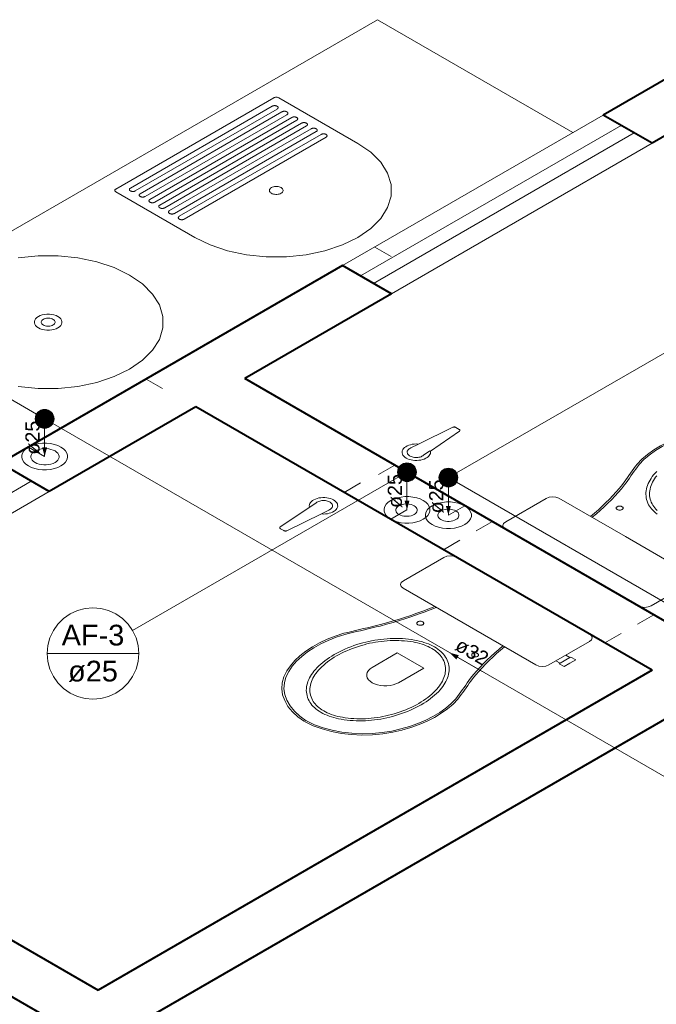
# Model space of a CAD drawing. Header units: millimetres. Extents: x 26 to 1362, y 24 to 358.
# Tile 154 of 256: x 812.17 to 815.56, y 248.09 to 253.32. Entities that reach past the tile are written whole.
import ezdxf

# ---------------------------------------------------------------- set-up
doc = ezdxf.new("R2010")
doc.units = ezdxf.units.MM
doc.linetypes.add('HIDDEN2', pattern=[4.7625, 3.175, -1.5875])
for name, color, linetype, lineweight in [('AF-Colunas', 4, 'Continuous', 5), ('AF-Condutos', 4, 'Continuous', 5), ('AF-Indicação coluna', 5, 'Continuous', 5), ('AF-Sentido conduto', 9, 'Continuous', 5), ('AF-Textos conduto', 7, 'Continuous', 5), ('MB_ALVENARIA', 7, 'Continuous', 40), ('MB_ESQUADRIA', 7, 'Continuous', 5), ('MB_MOBILIÁRIO', 8, 'Continuous', 13), ('Nível 1', 7, 'Continuous', 5)]:
    doc.layers.add(name, color=color, linetype=linetype, lineweight=lineweight)
doc.styles.add('arial', font='arial.ttf')

msp = doc.modelspace()

# ---------------------------------------------------------------- hatches: boundary and pattern name
at = {"layer": 'AF-Sentido conduto', "linetype": 'Continuous'}
for points in [[(812.3073, 251.003), (812.3203, 251.0513), (812.2944, 251.0513)], [(814.233, 250.7194), (814.2459, 250.7677), (814.22, 250.7677)], [(814.453, 250.6908), (814.4659, 250.7391), (814.4401, 250.7391)], [(814.4601, 249.9601), (814.4955, 249.9247), (814.5084, 249.9472)]]:
    msp.add_hatch(color=256, dxfattribs=at).paths.add_polyline_path(points)

# ---------------------------------------------------------------- linework, layer by layer
at = {"layer": 'AF-Colunas', "const_width": 0.05}
for points in [[(812.3323, 251.203, 1), (812.2823, 251.203, 1)], [(814.258, 250.9194, 1), (814.208, 250.9194, 1)], [(814.478, 250.8908, 1), (814.428, 250.8908, 1)]]:
    msp.add_lwpolyline(points, format="xyb", close=True, dxfattribs=at)
at = {"layer": 'AF-Colunas'}
for centre in [(812.3073, 251.203), (814.233, 250.9194), (814.453, 250.8908)]:
    msp.add_circle(centre, 0.05, dxfattribs=at)
at = {"layer": 'AF-Condutos'}
for p, q in [((812.3073, 251.153), (812.3073, 251.003)), ((816.6995, 248.6672), (812.3506, 251.178)), ((817.4167, 249.0813), (814.2763, 250.8944)), ((814.233, 250.8694), (814.233, 250.7194)), ((814.453, 250.8408), (814.453, 250.6908)), ((817.502, 249.1305), (814.4963, 250.8658))]:
    msp.add_line(p, q, dxfattribs=at)
for points in [[(812.2207, 250.953), (812.2371, 250.9451), (812.2556, 250.9389), (812.2756, 250.9347), (812.2967, 250.9326), (812.318, 250.9326), (812.339, 250.9347), (812.3591, 250.9389), (812.3776, 250.9451), (812.3939, 250.953), (812.4077, 250.9624), (812.4183, 250.9731), (812.4256, 250.9847), (812.4293, 250.9968), (812.4293, 251.0092), (812.4256, 251.0213), (812.4183, 251.0329), (812.4077, 251.0436), (812.3939, 251.053), (812.3776, 251.0609), (812.3591, 251.0671), (812.339, 251.0713), (812.318, 251.0734), (812.2967, 251.0734), (812.2756, 251.0713), (812.2556, 251.0671), (812.2371, 251.0609), (812.2207, 251.053), (812.207, 251.0436), (812.1963, 251.0329), (812.189, 251.0213), (812.1853, 251.0092), (812.1853, 250.9968), (812.189, 250.9847), (812.1963, 250.9731), (812.207, 250.9624), (812.2207, 250.953)], [(814.1464, 250.6694), (814.1627, 250.6615), (814.1812, 250.6553), (814.2013, 250.6511), (814.2223, 250.6489), (814.2436, 250.6489), (814.2647, 250.6511), (814.2847, 250.6553), (814.3032, 250.6615), (814.3196, 250.6694), (814.3333, 250.6788), (814.344, 250.6895), (814.3513, 250.7011), (814.355, 250.7132), (814.355, 250.7255), (814.3513, 250.7377), (814.344, 250.7493), (814.3333, 250.7599), (814.3196, 250.7694), (814.3032, 250.7773), (814.2847, 250.7835), (814.2647, 250.7877), (814.2436, 250.7898), (814.2223, 250.7898), (814.2013, 250.7877), (814.1812, 250.7835), (814.1627, 250.7773), (814.1464, 250.7694), (814.1326, 250.7599), (814.122, 250.7493), (814.1147, 250.7377), (814.111, 250.7255), (814.111, 250.7132), (814.1147, 250.7011), (814.122, 250.6895), (814.1326, 250.6788), (814.1464, 250.6694)], [(814.3664, 250.6408), (814.3828, 250.6329), (814.4012, 250.6267), (814.4213, 250.6225), (814.4423, 250.6204), (814.4637, 250.6204), (814.4847, 250.6225), (814.5048, 250.6267), (814.5232, 250.6329), (814.5396, 250.6408), (814.5533, 250.6503), (814.564, 250.6609), (814.5713, 250.6725), (814.575, 250.6847), (814.575, 250.697), (814.5713, 250.7091), (814.564, 250.7207), (814.5533, 250.7314), (814.5396, 250.7408), (814.5232, 250.7487), (814.5048, 250.7549), (814.4847, 250.7591), (814.4637, 250.7613), (814.4423, 250.7613), (814.4213, 250.7591), (814.4012, 250.7549), (814.3828, 250.7487), (814.3664, 250.7408), (814.3527, 250.7314), (814.342, 250.7207), (814.3347, 250.7091), (814.331, 250.697), (814.331, 250.6847), (814.3347, 250.6725), (814.342, 250.6609), (814.3527, 250.6503), (814.3664, 250.6408)]]:
    msp.add_lwpolyline(points, dxfattribs=at)
at = {"layer": 'AF-Indicação coluna'}
for p, q in [((810.3939, 252.3077), (812.264, 251.228)), ((816.218, 251.9098), (814.4963, 250.9158)), ((812.775, 250.0776), (814.1897, 250.8944)), ((812.321, 249.956), (812.8076, 249.956))]:
    msp.add_line(p, q, dxfattribs=at)
msp.add_lwpolyline([(812.8076, 249.956), (812.8039, 249.9982), (812.7929, 250.0392), (812.775, 250.0776), (812.7506, 250.1123), (812.7207, 250.1423), (812.6859, 250.1667), (812.6475, 250.1846), (812.6065, 250.1956), (812.5643, 250.1993), (812.522, 250.1956), (812.4811, 250.1846), (812.4426, 250.1667), (812.4079, 250.1423), (812.3779, 250.1123), (812.3536, 250.0776), (812.3357, 250.0392), (812.3247, 249.9982), (812.321, 249.956), (812.3247, 249.9137), (812.3357, 249.8728), (812.3536, 249.8343), (812.3779, 249.7996), (812.4079, 249.7696), (812.4426, 249.7453), (812.4811, 249.7274), (812.522, 249.7164), (812.5643, 249.7127), (812.6065, 249.7164), (812.6475, 249.7274), (812.6859, 249.7453), (812.7207, 249.7696), (812.7506, 249.7996), (812.775, 249.8343), (812.7929, 249.8728), (812.8039, 249.9137), (812.8076, 249.956)], dxfattribs=at)
at = {"layer": 'AF-Sentido conduto'}
for points in [[(812.3073, 251.203), (812.3073, 251.003)], [(814.233, 250.9194), (814.233, 250.7194)], [(814.453, 250.8908), (814.453, 250.6908)], [(814.6333, 249.8601), (814.4601, 249.9601)]]:
    msp.add_lwpolyline(points, dxfattribs=at)
at = {"layer": 'MB_ALVENARIA'}
for points in [[(816.0556, 253.2671), (815.2762, 252.8171)], [(816.3154, 253.1171), (815.536, 252.6671)], [(815.536, 252.6671), (815.2762, 252.8171)], [(813.8905, 252.0171), (812.0719, 250.9671)], [(814.1504, 251.8671), (813.8905, 252.0171)], [(814.1504, 251.8671), (813.3709, 251.4171)], [(815.7958, 250.0171), (813.3709, 251.4171)], [(813.1111, 251.2671), (812.3317, 250.8171)], [(815.536, 249.8671), (813.1111, 251.2671)], [(812.3317, 250.8171), (812.0719, 250.9671)], [(817.6145, 250.7671), (812.8513, 248.0171)], [(815.536, 249.8671), (812.5915, 248.1671)], [(811.5523, 248.7671), (812.5915, 248.1671)], [(811.2925, 248.6171), (813.0592, 247.5971)]]:
    msp.add_lwpolyline(points, dxfattribs=at)
at = {"layer": 'MB_ESQUADRIA', "linetype": 'HIDDEN2'}
for points in [[(815.2762, 252.8171), (813.8905, 252.0171)], [(815.3715, 252.7621), (813.9858, 251.9621)], [(815.4407, 252.7221), (814.0551, 251.9221)], [(815.536, 252.6671), (814.1504, 251.8671)], [(812.2364, 250.8721), (810.8508, 250.0721)], [(812.3317, 250.8171), (810.9461, 250.0171)]]:
    msp.add_lwpolyline(points, dxfattribs=at)
at = {"layer": 'MB_MOBILIÁRIO'}
for p, q in [((814.0758, 253.324), (810.6117, 251.324)), ((814.0758, 253.324), (815.115, 252.724)), ((813.5254, 252.9093), (812.6854, 252.4243)), ((813.5168, 252.8643), (812.7633, 252.4293)), ((813.9714, 252.6668), (813.5514, 252.9093)), ((812.7893, 252.4143), (813.5427, 252.8493)), ((813.5687, 252.8343), (812.8153, 252.3993)), ((812.8413, 252.3843), (813.5947, 252.8193)), ((813.6207, 252.8043), (812.8672, 252.3693)), ((812.8932, 252.3543), (813.6467, 252.7893)), ((813.6726, 252.7743), (812.9192, 252.3393)), ((812.9452, 252.3243), (813.6986, 252.7593)), ((813.7246, 252.7443), (812.9712, 252.3093)), ((812.9971, 252.2943), (813.7506, 252.7293)), ((813.7766, 252.7143), (813.0231, 252.2793)), ((813.0491, 252.2643), (813.8026, 252.6993)), ((812.6854, 252.4093), (813.1054, 252.1668)), ((814.2934, 251.0679), (814.4762, 251.1581)), ((814.3571, 251.0316), (814.5116, 251.1377)), ((814.5109, 251.1473), (814.4928, 251.1578)), ((814.2536, 251.0482), (814.2934, 251.0679)), ((814.3211, 251.0092), (814.3551, 251.0322)), ((813.716, 250.7345), (813.5596, 250.629)), ((813.7501, 250.7575), (813.716, 250.7345)), ((813.8176, 250.7185), (813.7778, 250.6989)), ((813.7788, 250.6977), (813.595, 250.6085)), ((813.5784, 250.6089), (813.5602, 250.6194)), ((815.4618, 250.2099), (814.7563, 250.6172)), ((815.202, 250.0599), (814.4965, 250.4672))]:
    msp.add_line(p, q, dxfattribs=at)
for points in [[(813.5427, 252.8643), (813.5416, 252.865), (813.5403, 252.8655), (813.5389, 252.866), (813.5375, 252.8664), (813.536, 252.8668), (813.5345, 252.8671), (813.5329, 252.8673), (813.5314, 252.8674), (813.5298, 252.8674), (813.5282, 252.8674), (813.5266, 252.8673), (813.525, 252.8671), (813.5235, 252.8668), (813.522, 252.8664), (813.5206, 252.866), (813.5192, 252.8655), (813.5179, 252.865), (813.5168, 252.8643)], [(813.5514, 252.9093), (813.549, 252.9105), (813.5462, 252.9114), (813.5432, 252.9121), (813.54, 252.9124), (813.5368, 252.9124), (813.5337, 252.9121), (813.5307, 252.9114), (813.5279, 252.9105), (813.5254, 252.9093)], [(813.5427, 252.8493), (813.5438, 252.85), (813.5448, 252.8507), (813.5457, 252.8515), (813.5464, 252.8523), (813.547, 252.8532), (813.5475, 252.8541), (813.5478, 252.855), (813.5481, 252.8559), (813.5481, 252.8568), (813.5481, 252.8578), (813.5478, 252.8587), (813.5475, 252.8596), (813.547, 252.8605), (813.5464, 252.8613), (813.5457, 252.8621), (813.5448, 252.8629), (813.5438, 252.8636), (813.5427, 252.8643)], [(813.5947, 252.8343), (813.5935, 252.835), (813.5923, 252.8355), (813.5909, 252.836), (813.5895, 252.8364), (813.588, 252.8368), (813.5865, 252.8371), (813.5849, 252.8373), (813.5833, 252.8374), (813.5817, 252.8374), (813.5801, 252.8374), (813.5785, 252.8373), (813.577, 252.8371), (813.5754, 252.8368), (813.574, 252.8364), (813.5725, 252.836), (813.5712, 252.8355), (813.5699, 252.835), (813.5687, 252.8343)], [(813.5947, 252.8193), (813.5958, 252.82), (813.5968, 252.8207), (813.5976, 252.8215), (813.5984, 252.8223), (813.599, 252.8232), (813.5995, 252.8241), (813.5998, 252.825), (813.6, 252.8259), (813.6001, 252.8268), (813.6, 252.8278), (813.5998, 252.8287), (813.5995, 252.8296), (813.599, 252.8305), (813.5984, 252.8313), (813.5976, 252.8321), (813.5968, 252.8329), (813.5958, 252.8336), (813.5947, 252.8343)], [(813.6467, 252.8043), (813.6455, 252.805), (813.6442, 252.8055), (813.6429, 252.806), (813.6414, 252.8064), (813.64, 252.8068), (813.6384, 252.8071), (813.6369, 252.8073), (813.6353, 252.8074), (813.6337, 252.8074), (813.6321, 252.8074), (813.6305, 252.8073), (813.6289, 252.8071), (813.6274, 252.8068), (813.6259, 252.8064), (813.6245, 252.806), (813.6231, 252.8055), (813.6219, 252.805), (813.6207, 252.8043)], [(813.6467, 252.7893), (813.6478, 252.79), (813.6487, 252.7907), (813.6496, 252.7915), (813.6503, 252.7923), (813.6509, 252.7932), (813.6514, 252.7941), (813.6518, 252.795), (813.652, 252.7959), (813.652, 252.7968), (813.652, 252.7978), (813.6518, 252.7987), (813.6514, 252.7996), (813.6509, 252.8005), (813.6503, 252.8013), (813.6496, 252.8021), (813.6487, 252.8029), (813.6478, 252.8036), (813.6467, 252.8043)], [(813.6986, 252.7743), (813.6974, 252.775), (813.6962, 252.7755), (813.6948, 252.776), (813.6934, 252.7764), (813.6919, 252.7768), (813.6904, 252.7771), (813.6888, 252.7773), (813.6872, 252.7774), (813.6856, 252.7774), (813.684, 252.7774), (813.6824, 252.7773), (813.6809, 252.7771), (813.6794, 252.7768), (813.6779, 252.7764), (813.6765, 252.776), (813.6751, 252.7755), (813.6738, 252.775), (813.6726, 252.7743)], [(813.6986, 252.7593), (813.6997, 252.76), (813.7007, 252.7607), (813.7015, 252.7615), (813.7023, 252.7623), (813.7029, 252.7632), (813.7034, 252.7641), (813.7037, 252.765), (813.7039, 252.7659), (813.704, 252.7668), (813.7039, 252.7678), (813.7037, 252.7687), (813.7034, 252.7696), (813.7029, 252.7705), (813.7023, 252.7713), (813.7015, 252.7721), (813.7007, 252.7729), (813.6997, 252.7736), (813.6986, 252.7743)], [(813.7506, 252.7443), (813.7494, 252.745), (813.7481, 252.7455), (813.7468, 252.746), (813.7454, 252.7464), (813.7439, 252.7468), (813.7424, 252.7471), (813.7408, 252.7473), (813.7392, 252.7474), (813.7376, 252.7474), (813.736, 252.7474), (813.7344, 252.7473), (813.7328, 252.7471), (813.7313, 252.7468), (813.7298, 252.7464), (813.7284, 252.746), (813.7271, 252.7455), (813.7258, 252.745), (813.7246, 252.7443)], [(813.7506, 252.7293), (813.7517, 252.73), (813.7526, 252.7307), (813.7535, 252.7315), (813.7542, 252.7323), (813.7549, 252.7332), (813.7553, 252.7341), (813.7557, 252.735), (813.7559, 252.7359), (813.756, 252.7368), (813.7559, 252.7378), (813.7557, 252.7387), (813.7553, 252.7396), (813.7549, 252.7405), (813.7542, 252.7413), (813.7535, 252.7421), (813.7526, 252.7429), (813.7517, 252.7436), (813.7506, 252.7443)], [(813.8026, 252.7143), (813.8014, 252.715), (813.8001, 252.7155), (813.7987, 252.716), (813.7973, 252.7164), (813.7958, 252.7168), (813.7943, 252.7171), (813.7928, 252.7173), (813.7912, 252.7174), (813.7896, 252.7174), (813.788, 252.7174), (813.7864, 252.7173), (813.7848, 252.7171), (813.7833, 252.7168), (813.7818, 252.7164), (813.7804, 252.716), (813.779, 252.7155), (813.7778, 252.715), (813.7766, 252.7143)], [(813.8026, 252.6993), (813.8036, 252.7), (813.8046, 252.7007), (813.8055, 252.7015), (813.8062, 252.7023), (813.8068, 252.7032), (813.8073, 252.7041), (813.8077, 252.705), (813.8079, 252.7059), (813.8079, 252.7068), (813.8079, 252.7078), (813.8077, 252.7087), (813.8073, 252.7096), (813.8068, 252.7105), (813.8062, 252.7113), (813.8055, 252.7121), (813.8046, 252.7129), (813.8036, 252.7136), (813.8026, 252.7143)], [(813.1054, 252.1668), (813.1872, 252.1272), (813.2796, 252.0964), (813.3799, 252.0753), (813.485, 252.0646), (813.5918, 252.0646), (813.6969, 252.0753), (813.7972, 252.0964), (813.8897, 252.1272), (813.9714, 252.1668), (814.04, 252.214), (814.0934, 252.2674), (814.1299, 252.3253), (814.1485, 252.386), (814.1485, 252.4476), (814.1299, 252.5083), (814.0934, 252.5662), (814.04, 252.6196), (813.9714, 252.6668)], [(812.6854, 252.4243), (812.6833, 252.4229), (812.6817, 252.4213), (812.6806, 252.4196), (812.6801, 252.4178), (812.6801, 252.4159), (812.6806, 252.4141), (812.6817, 252.4123), (812.6833, 252.4107), (812.6854, 252.4093)], [(812.7633, 252.4293), (812.7622, 252.4286), (812.7613, 252.4279), (812.7604, 252.4271), (812.7597, 252.4263), (812.759, 252.4255), (812.7586, 252.4246), (812.7582, 252.4237), (812.758, 252.4228), (812.7579, 252.4218), (812.758, 252.4209), (812.7582, 252.42), (812.7586, 252.4191), (812.759, 252.4182), (812.7597, 252.4173), (812.7604, 252.4165), (812.7613, 252.4157), (812.7622, 252.415), (812.7633, 252.4143)], [(812.7633, 252.4143), (812.7645, 252.4137), (812.7658, 252.4131), (812.7671, 252.4126), (812.7685, 252.4122), (812.77, 252.4119), (812.7716, 252.4116), (812.7731, 252.4114), (812.7747, 252.4113), (812.7763, 252.4112), (812.7779, 252.4113), (812.7795, 252.4114), (812.7811, 252.4116), (812.7826, 252.4119), (812.7841, 252.4122), (812.7855, 252.4126), (812.7868, 252.4131), (812.7881, 252.4137), (812.7893, 252.4143)], [(812.8153, 252.3993), (812.8142, 252.3986), (812.8132, 252.3979), (812.8124, 252.3971), (812.8116, 252.3963), (812.811, 252.3955), (812.8105, 252.3946), (812.8102, 252.3937), (812.81, 252.3928), (812.8099, 252.3918), (812.81, 252.3909), (812.8102, 252.39), (812.8105, 252.3891), (812.811, 252.3882), (812.8116, 252.3873), (812.8124, 252.3865), (812.8132, 252.3857), (812.8142, 252.385), (812.8153, 252.3843)], [(813.5124, 252.4018), (813.5173, 252.3995), (813.5229, 252.3976), (813.5289, 252.3963), (813.5352, 252.3957), (813.5416, 252.3957), (813.5479, 252.3963), (813.5539, 252.3976), (813.5595, 252.3995), (813.5644, 252.4018), (813.5685, 252.4047), (813.5717, 252.4079), (813.5739, 252.4113), (813.575, 252.415), (813.575, 252.4187), (813.5739, 252.4223), (813.5717, 252.4258), (813.5685, 252.429), (813.5644, 252.4318), (813.5595, 252.4342), (813.5539, 252.4361), (813.5479, 252.4373), (813.5416, 252.438), (813.5352, 252.438), (813.5289, 252.4373), (813.5229, 252.4361), (813.5173, 252.4342), (813.5124, 252.4318), (813.5083, 252.429), (813.5051, 252.4258), (813.5029, 252.4223), (813.5018, 252.4187), (813.5018, 252.415), (813.5029, 252.4113), (813.5051, 252.4079), (813.5083, 252.4047), (813.5124, 252.4018)], [(812.8153, 252.3843), (812.8165, 252.3837), (812.8177, 252.3831), (812.8191, 252.3826), (812.8205, 252.3822), (812.822, 252.3819), (812.8235, 252.3816), (812.8251, 252.3814), (812.8267, 252.3813), (812.8283, 252.3812), (812.8299, 252.3813), (812.8315, 252.3814), (812.833, 252.3816), (812.8346, 252.3819), (812.836, 252.3822), (812.8375, 252.3826), (812.8388, 252.3831), (812.8401, 252.3837), (812.8413, 252.3843)], [(812.8672, 252.3693), (812.8662, 252.3686), (812.8652, 252.3679), (812.8643, 252.3671), (812.8636, 252.3663), (812.863, 252.3655), (812.8625, 252.3646), (812.8621, 252.3637), (812.8619, 252.3628), (812.8619, 252.3618), (812.8619, 252.3609), (812.8621, 252.36), (812.8625, 252.3591), (812.863, 252.3582), (812.8636, 252.3573), (812.8643, 252.3565), (812.8652, 252.3557), (812.8662, 252.355), (812.8672, 252.3543)], [(812.8672, 252.3543), (812.8684, 252.3537), (812.8697, 252.3531), (812.871, 252.3526), (812.8725, 252.3522), (812.874, 252.3519), (812.8755, 252.3516), (812.877, 252.3514), (812.8786, 252.3513), (812.8802, 252.3512), (812.8818, 252.3513), (812.8834, 252.3514), (812.885, 252.3516), (812.8865, 252.3519), (812.888, 252.3522), (812.8894, 252.3526), (812.8908, 252.3531), (812.892, 252.3537), (812.8932, 252.3543)], [(812.9192, 252.3393), (812.9181, 252.3386), (812.9171, 252.3379), (812.9163, 252.3371), (812.9155, 252.3363), (812.9149, 252.3355), (812.9145, 252.3346), (812.9141, 252.3337), (812.9139, 252.3328), (812.9138, 252.3318), (812.9139, 252.3309), (812.9141, 252.33), (812.9145, 252.3291), (812.9149, 252.3282), (812.9155, 252.3273), (812.9163, 252.3265), (812.9171, 252.3257), (812.9181, 252.325), (812.9192, 252.3243)], [(812.9192, 252.3243), (812.9204, 252.3237), (812.9217, 252.3231), (812.923, 252.3226), (812.9244, 252.3222), (812.9259, 252.3219), (812.9274, 252.3216), (812.929, 252.3214), (812.9306, 252.3213), (812.9322, 252.3212), (812.9338, 252.3213), (812.9354, 252.3214), (812.937, 252.3216), (812.9385, 252.3219), (812.94, 252.3222), (812.9414, 252.3226), (812.9427, 252.3231), (812.944, 252.3237), (812.9452, 252.3243)], [(812.9712, 252.3093), (812.9701, 252.3086), (812.9691, 252.3079), (812.9682, 252.3071), (812.9675, 252.3063), (812.9669, 252.3055), (812.9664, 252.3046), (812.9661, 252.3037), (812.9659, 252.3028), (812.9658, 252.3018), (812.9659, 252.3009), (812.9661, 252.3), (812.9664, 252.2991), (812.9669, 252.2982), (812.9675, 252.2973), (812.9682, 252.2965), (812.9691, 252.2957), (812.9701, 252.295), (812.9712, 252.2943)], [(812.9712, 252.2943), (812.9723, 252.2937), (812.9736, 252.2931), (812.975, 252.2926), (812.9764, 252.2922), (812.9779, 252.2919), (812.9794, 252.2916), (812.981, 252.2914), (812.9826, 252.2913), (812.9842, 252.2912), (812.9858, 252.2913), (812.9873, 252.2914), (812.9889, 252.2916), (812.9904, 252.2919), (812.9919, 252.2922), (812.9933, 252.2926), (812.9947, 252.2931), (812.996, 252.2937), (812.9971, 252.2943)], [(813.0231, 252.2793), (813.022, 252.2786), (813.0211, 252.2779), (813.0202, 252.2771), (813.0195, 252.2763), (813.0189, 252.2755), (813.0184, 252.2746), (813.018, 252.2737), (813.0178, 252.2728), (813.0177, 252.2718), (813.0178, 252.2709), (813.018, 252.27), (813.0184, 252.2691), (813.0189, 252.2682), (813.0195, 252.2673), (813.0202, 252.2665), (813.0211, 252.2657), (813.022, 252.265), (813.0231, 252.2643)], [(813.0231, 252.2643), (813.0243, 252.2637), (813.0256, 252.2631), (813.0269, 252.2626), (813.0284, 252.2622), (813.0298, 252.2619), (813.0314, 252.2616), (813.0329, 252.2614), (813.0345, 252.2613), (813.0361, 252.2612), (813.0377, 252.2613), (813.0393, 252.2614), (813.0409, 252.2616), (813.0424, 252.2619), (813.0439, 252.2622), (813.0453, 252.2626), (813.0467, 252.2631), (813.0479, 252.2637), (813.0491, 252.2643)], [(812.1675, 251.3753), (812.2726, 251.3646), (812.3794, 251.3646), (812.4845, 251.3753), (812.5848, 251.3964), (812.6772, 251.4272), (812.759, 251.4668), (812.8276, 251.514), (812.881, 251.5674), (812.9175, 251.6253), (812.936, 251.686), (812.936, 251.7476), (812.9175, 251.8083), (812.881, 251.8662), (812.8276, 251.9196), (812.759, 251.9668), (812.6772, 252.0064), (812.5848, 252.0373), (812.4845, 252.0583), (812.3794, 252.069), (812.2726, 252.069), (812.1675, 252.0583)], [(812.274, 251.6868), (812.2838, 251.6821), (812.2949, 251.6784), (812.307, 251.6758), (812.3196, 251.6746), (812.3324, 251.6746), (812.345, 251.6758), (812.357, 251.6784), (812.3681, 251.6821), (812.3779, 251.6868), (812.3862, 251.6925), (812.3926, 251.6989), (812.397, 251.7058), (812.3992, 251.7131), (812.3992, 251.7205), (812.397, 251.7278), (812.3926, 251.7348), (812.3862, 251.7412), (812.3779, 251.7468), (812.3681, 251.7516), (812.357, 251.7553), (812.345, 251.7578), (812.3324, 251.7591), (812.3196, 251.7591), (812.307, 251.7578), (812.2949, 251.7553), (812.2838, 251.7516), (812.274, 251.7468), (812.2658, 251.7412), (812.2594, 251.7348), (812.255, 251.7278), (812.2528, 251.7205), (812.2528, 251.7131), (812.255, 251.7058), (812.2594, 251.6989), (812.2658, 251.6925), (812.274, 251.6868)], [(812.3, 251.7018), (812.3049, 251.6995), (812.3105, 251.6976), (812.3165, 251.6963), (812.3228, 251.6957), (812.3292, 251.6957), (812.3355, 251.6963), (812.3415, 251.6976), (812.3471, 251.6995), (812.352, 251.7018), (812.3561, 251.7047), (812.3593, 251.7079), (812.3615, 251.7113), (812.3626, 251.715), (812.3626, 251.7187), (812.3615, 251.7223), (812.3593, 251.7258), (812.3561, 251.729), (812.352, 251.7318), (812.3471, 251.7342), (812.3415, 251.7361), (812.3355, 251.7373), (812.3292, 251.738), (812.3228, 251.738), (812.3165, 251.7373), (812.3105, 251.7361), (812.3049, 251.7342), (812.3, 251.7318), (812.2959, 251.729), (812.2927, 251.7258), (812.2905, 251.7223), (812.2894, 251.7187), (812.2894, 251.715), (812.2905, 251.7113), (812.2927, 251.7079), (812.2959, 251.7047), (812.3, 251.7018)], [(814.4928, 251.1578), (814.4912, 251.1585), (814.4895, 251.1591), (814.4876, 251.1596), (814.4856, 251.1598), (814.4836, 251.1598), (814.4816, 251.1597), (814.4796, 251.1594), (814.4778, 251.1588), (814.4762, 251.1581)], [(814.5116, 251.1377), (814.5127, 251.1387), (814.5136, 251.1397), (814.5142, 251.1408), (814.5145, 251.142), (814.5144, 251.1432), (814.514, 251.1443), (814.5133, 251.1454), (814.5122, 251.1464), (814.5109, 251.1473)], [(815.8025, 251.1385), (815.7538, 251.1272), (815.7069, 251.1136), (815.6623, 251.0977), (815.62, 251.0797), (815.5806, 251.0597), (815.5441, 251.0379), (815.511, 251.0144), (815.4814, 250.9894), (815.4556, 250.963)], [(815.8063, 251.1322), (815.7585, 251.1212), (815.7125, 251.108), (815.6686, 251.0925), (815.6272, 251.0749), (815.5885, 251.0553), (815.5528, 251.034), (815.5204, 251.0109), (815.4915, 250.9864), (815.4663, 250.9605)], [(814.2924, 251.0689), (814.282, 251.0694), (814.2715, 251.0689), (814.2613, 251.0677), (814.2514, 251.0656), (814.2422, 251.0628), (814.2337, 251.0592), (814.2261, 251.0551), (814.2196, 251.0503), (814.2143, 251.0451), (814.2103, 251.0395), (814.2077, 251.0337), (814.2065, 251.0276), (814.2067, 251.0216), (814.2084, 251.0156), (814.2115, 251.0098), (814.2159, 251.0044), (814.2217, 250.9993), (814.2285, 250.9947), (814.2365, 250.9908), (814.2452, 250.9875), (814.2547, 250.9849), (814.2647, 250.9831), (814.2751, 250.9821), (814.2855, 250.982), (814.296, 250.9827), (814.3061, 250.9842), (814.3158, 250.9865), (814.3248, 250.9896), (814.333, 250.9933), (814.3403, 250.9977), (814.3464, 251.0026), (814.3513, 251.0079), (814.3549, 251.0136), (814.3571, 251.0195), (814.3578, 251.0256), (814.3571, 251.0316)], [(814.2536, 251.0482), (814.2489, 251.0459), (814.2446, 251.0433), (814.2411, 251.0404), (814.2381, 251.0373), (814.2359, 251.0339), (814.2345, 251.0305), (814.2338, 251.0269), (814.2339, 251.0234), (814.2348, 251.0198), (814.2365, 251.0164), (814.2389, 251.0131), (814.242, 251.0101), (814.2458, 251.0072), (814.2502, 251.0047), (814.255, 251.0025), (814.2604, 251.0007), (814.266, 250.9993), (814.272, 250.9984), (814.2781, 250.9979), (814.2843, 250.9978), (814.2904, 250.9982), (814.2964, 250.999), (814.3022, 251.0003), (814.3076, 251.002), (814.3126, 251.0041), (814.3171, 251.0065), (814.3211, 251.0092)], [(815.3781, 250.8547), (815.3867, 250.8667), (815.3954, 250.8787), (815.404, 250.8908), (815.4126, 250.9028), (815.4212, 250.9149), (815.4298, 250.9269), (815.4384, 250.9389), (815.447, 250.951), (815.4556, 250.963)], [(815.3887, 250.8519), (815.3973, 250.8639), (815.406, 250.876), (815.4146, 250.8881), (815.4233, 250.9001), (815.4319, 250.9122), (815.4405, 250.9243), (815.4491, 250.9363), (815.4577, 250.9484), (815.4663, 250.9605)], [(815.5599, 250.9231), (815.5509, 250.9135), (815.5509, 250.9135), (815.5509, 250.9135), (815.5509, 250.9135), (815.5434, 250.9048), (815.5366, 250.8959), (815.5303, 250.8869), (815.5246, 250.8778), (815.5196, 250.8685), (815.5152, 250.8591), (815.5114, 250.8497), (815.5082, 250.8401), (815.5057, 250.8305), (815.5057, 250.8305), (815.5057, 250.8305), (815.5057, 250.8305), (815.5039, 250.8212), (815.5029, 250.8118), (815.5027, 250.8024), (815.5032, 250.793), (815.5045, 250.7836), (815.5066, 250.7743), (815.5094, 250.765), (815.5129, 250.7558), (815.5172, 250.7468), (815.5172, 250.7468), (815.5172, 250.7468), (815.5172, 250.7468), (815.5216, 250.7391), (815.5267, 250.7317), (815.5324, 250.7243), (815.5389, 250.7172), (815.546, 250.7103), (815.5538, 250.7036), (815.5622, 250.6972)], [(815.5605, 250.9011), (815.554, 250.8926), (815.548, 250.884), (815.5426, 250.8753), (815.5378, 250.8665), (815.5335, 250.8575), (815.5299, 250.8485), (815.5269, 250.8394), (815.5245, 250.8302), (815.5245, 250.8302), (815.5245, 250.8302), (815.5245, 250.8302), (815.5228, 250.8214), (815.5219, 250.8125), (815.5217, 250.8036), (815.5222, 250.7947), (815.5234, 250.7858), (815.5254, 250.777), (815.528, 250.7682), (815.5314, 250.7595), (815.5354, 250.7509), (815.5354, 250.7509), (815.5354, 250.7509), (815.5354, 250.7509), (815.5395, 250.7438), (815.5442, 250.7368), (815.5497, 250.7299), (815.5557, 250.7233), (815.5624, 250.7168)], [(815.208, 250.6841), (815.2296, 250.7021), (815.2504, 250.7204), (815.2707, 250.7389), (815.2903, 250.7577), (815.3092, 250.7767), (815.3275, 250.7959), (815.345, 250.8153), (815.3619, 250.8349), (815.3781, 250.8547)], [(815.2175, 250.6802), (815.2392, 250.6984), (815.2602, 250.7168), (815.2806, 250.7354), (815.3003, 250.7543), (815.3193, 250.7734), (815.3377, 250.7927), (815.3554, 250.8122), (815.3724, 250.8319), (815.3887, 250.8519)], [(813.7788, 250.6977), (813.7892, 250.6973), (813.7997, 250.6977), (813.8099, 250.699), (813.8198, 250.7011), (813.829, 250.7039), (813.8375, 250.7074), (813.8451, 250.7116), (813.8516, 250.7163), (813.8569, 250.7216), (813.8609, 250.7272), (813.8635, 250.733), (813.8647, 250.739), (813.8645, 250.7451), (813.8628, 250.751), (813.8597, 250.7568), (813.8552, 250.7623), (813.8495, 250.7674), (813.8426, 250.7719), (813.8347, 250.7759), (813.826, 250.7792), (813.8165, 250.7818), (813.8065, 250.7836), (813.7961, 250.7845), (813.7856, 250.7847), (813.7752, 250.784), (813.7651, 250.7825), (813.7554, 250.7802), (813.7464, 250.7771), (813.7381, 250.7733), (813.7309, 250.769), (813.7248, 250.7641), (813.7199, 250.7587), (813.7163, 250.753), (813.7141, 250.7471), (813.7134, 250.7411), (813.7141, 250.735)], [(813.8176, 250.7185), (813.8223, 250.7208), (813.8265, 250.7234), (813.8301, 250.7263), (813.833, 250.7294), (813.8352, 250.7328), (813.8367, 250.7362), (813.8373, 250.7398), (813.8372, 250.7433), (813.8363, 250.7468), (813.8347, 250.7503), (813.8323, 250.7536), (813.8291, 250.7566), (813.8254, 250.7595), (813.821, 250.762), (813.8161, 250.7642), (813.8108, 250.766), (813.8051, 250.7673), (813.7992, 250.7683), (813.7931, 250.7688), (813.7869, 250.7689), (813.7807, 250.7685), (813.7747, 250.7677), (813.769, 250.7664), (813.7635, 250.7647), (813.7585, 250.7626), (813.754, 250.7602), (813.7501, 250.7575)], [(814.7563, 250.6172), (814.7563, 250.6172), (814.7451, 250.6265), (814.7427, 250.6366), (814.7464, 250.6473), (814.7575, 250.6566), (814.972, 250.7804), (814.972, 250.7804), (814.9882, 250.7869), (815.0067, 250.789), (815.0241, 250.7876), (815.0402, 250.7812), (815.3936, 250.5771)], [(815.3502, 250.721), (815.3526, 250.7198), (815.3554, 250.7189), (815.3584, 250.7183), (815.3616, 250.718), (815.3648, 250.718), (815.368, 250.7183), (815.371, 250.7189), (815.3738, 250.7198), (815.3762, 250.721), (815.3783, 250.7224), (815.3799, 250.7241), (815.381, 250.7258), (815.3815, 250.7276), (815.3815, 250.7295), (815.381, 250.7313), (815.3799, 250.733), (815.3783, 250.7346), (815.3762, 250.7361), (815.3738, 250.7373), (815.371, 250.7382), (815.368, 250.7388), (815.3648, 250.7391), (815.3616, 250.7391), (815.3584, 250.7388), (815.3554, 250.7382), (815.3526, 250.7373), (815.3502, 250.7361), (815.3481, 250.7346), (815.3465, 250.733), (815.3454, 250.7313), (815.3449, 250.7295), (815.3449, 250.7276), (815.3454, 250.7258), (815.3465, 250.7241), (815.3481, 250.7224), (815.3502, 250.721)], [(815.2175, 250.6802), (815.2175, 250.6802), (815.2166, 250.6793)], [(813.5596, 250.629), (813.5584, 250.628), (813.5575, 250.627), (813.5569, 250.6258), (813.5567, 250.6247), (813.5567, 250.6235), (813.5572, 250.6224), (813.5579, 250.6213), (813.5589, 250.6203), (813.5602, 250.6194)], [(813.5784, 250.6089), (813.5799, 250.6082), (813.5817, 250.6076), (813.5835, 250.6071), (813.5855, 250.6069), (813.5876, 250.6068), (813.5896, 250.607), (813.5915, 250.6073), (813.5933, 250.6079), (813.595, 250.6085)], [(815.4618, 250.2099), (815.4618, 250.2099), (815.4779, 250.2035), (815.4965, 250.2013), (815.5151, 250.2035), (815.5312, 250.2099), (815.7457, 250.3338), (815.7457, 250.3338), (815.7569, 250.3431), (815.7606, 250.3538), (815.7569, 250.3645), (815.7457, 250.3738), (815.3936, 250.5771)], [(814.4965, 250.4672), (814.4965, 250.4672), (814.4804, 250.4737), (814.463, 250.4751), (814.4444, 250.473), (814.4283, 250.4665), (814.2138, 250.3427), (814.2138, 250.3427), (814.2026, 250.3334), (814.1989, 250.3226), (814.2014, 250.3126), (814.2126, 250.3033), (814.5659, 250.0993)], [(814.0852, 250.1082), (814.1195, 250.1176), (814.1535, 250.1273), (814.1871, 250.1375), (814.2204, 250.148), (814.2532, 250.1589), (814.2857, 250.1702), (814.3178, 250.1819), (814.3495, 250.194), (814.3807, 250.2064)], [(814.0901, 250.1021), (814.1246, 250.1115), (814.1588, 250.1214), (814.1926, 250.1316), (814.2261, 250.1422), (814.2591, 250.1532), (814.2918, 250.1645), (814.3241, 250.1763), (814.356, 250.1884), (814.3874, 250.2009)], [(814.3874, 250.2009), (814.3874, 250.2009), (814.389, 250.2015)], [(813.8976, 250.0635), (813.9184, 250.0684), (813.9393, 250.0734), (813.9601, 250.0784), (813.981, 250.0833), (814.0019, 250.0883), (814.0227, 250.0933), (814.0435, 250.0983), (814.0644, 250.1032), (814.0852, 250.1082)], [(813.902, 250.0573), (813.9229, 250.0623), (813.9438, 250.0672), (813.9647, 250.0722), (813.9856, 250.0772), (814.0065, 250.0822), (814.0274, 250.0871), (814.0483, 250.0921), (814.0692, 250.0971), (814.0901, 250.1021)], [(814.2907, 250.1093), (814.2931, 250.1081), (814.2959, 250.1072), (814.2989, 250.1066), (814.3021, 250.1062), (814.3053, 250.1062), (814.3085, 250.1066), (814.3115, 250.1072), (814.3143, 250.1081), (814.3167, 250.1093), (814.3188, 250.1107), (814.3204, 250.1123), (814.3215, 250.1141), (814.322, 250.1159), (814.322, 250.1178), (814.3215, 250.1196), (814.3204, 250.1213), (814.3188, 250.1229), (814.3167, 250.1243), (814.3143, 250.1255), (814.3115, 250.1265), (814.3085, 250.1271), (814.3053, 250.1274), (814.3021, 250.1274), (814.2989, 250.1271), (814.2959, 250.1265), (814.2931, 250.1255), (814.2907, 250.1243), (814.2886, 250.1229), (814.287, 250.1213), (814.2859, 250.1196), (814.2854, 250.1178), (814.2854, 250.1159), (814.2859, 250.1141), (814.287, 250.1123), (814.2886, 250.1107), (814.2907, 250.1093)], [(815.202, 250.0599), (815.202, 250.0599), (815.2131, 250.0506), (815.2168, 250.0399), (815.2131, 250.0291), (815.202, 250.0198), (814.9875, 249.896), (814.9875, 249.896), (814.9714, 249.8896), (814.9528, 249.8874), (814.9342, 249.8896), (814.918, 249.896), (814.5659, 250.0993)], [(813.8976, 250.0635), (813.8519, 250.0486), (813.8086, 250.0315), (813.7679, 250.0124), (813.7301, 249.9913), (813.6955, 249.9686), (813.6643, 249.9442), (813.6368, 249.9184), (813.6132, 249.8913), (813.5936, 249.8632)], [(813.902, 250.0573), (813.8571, 250.0428), (813.8146, 250.0261), (813.7747, 250.0074), (813.7377, 249.9868), (813.7038, 249.9644), (813.6733, 249.9405), (813.6465, 249.9152), (813.6235, 249.8886), (813.6045, 249.861)], [(814.3787, 249.9912), (814.3883, 249.9854), (814.3973, 249.9792), (814.4057, 249.9728), (814.4135, 249.9661), (814.4206, 249.9592), (814.4271, 249.9521), (814.4329, 249.9448), (814.4379, 249.9373), (814.4423, 249.9297), (814.4423, 249.9297), (814.4423, 249.9297), (814.4423, 249.9297), (814.4466, 249.9206), (814.4501, 249.9114), (814.4529, 249.9022), (814.455, 249.8928), (814.4563, 249.8835), (814.4568, 249.8741), (814.4566, 249.8647), (814.4556, 249.8553), (814.4538, 249.8459), (814.4538, 249.8459), (814.4538, 249.8459), (814.4538, 249.8459), (814.4513, 249.8363), (814.4481, 249.8268), (814.4443, 249.8173), (814.4399, 249.8079), (814.4349, 249.7987), (814.4292, 249.7895), (814.423, 249.7805), (814.4161, 249.7716), (814.4086, 249.7629), (814.4086, 249.7629), (814.4086, 249.7629), (814.4086, 249.7629), (814.3996, 249.7533), (814.3901, 249.7439), (814.38, 249.7346), (814.3693, 249.7256), (814.3582, 249.7168), (814.3465, 249.7082), (814.3343, 249.6998), (814.3216, 249.6917), (814.3085, 249.6839), (814.3085, 249.6839), (814.3085, 249.6839), (814.3085, 249.6839), (814.2948, 249.6763), (814.2808, 249.669), (814.2663, 249.6619), (814.2514, 249.6552), (814.2362, 249.6487), (814.2205, 249.6426), (814.2045, 249.6367), (814.1882, 249.6312), (814.1715, 249.626), (814.1715, 249.626), (814.1715, 249.626), (814.1715, 249.626), (814.1564, 249.6217), (814.1411, 249.6178), (814.1254, 249.6141), (814.1096, 249.6109), (814.0935, 249.608), (814.0773, 249.6054), (814.0609, 249.6032), (814.0444, 249.6014), (814.0277, 249.5999), (814.0277, 249.5999), (814.0277, 249.5999), (814.0277, 249.5999), (814.0116, 249.5989), (813.9953, 249.5984), (813.979, 249.5982), (813.9627, 249.5985), (813.9465, 249.5993), (813.9304, 249.6005), (813.9143, 249.6021), (813.8984, 249.6041), (813.8827, 249.6066), (813.8827, 249.6066), (813.8827, 249.6066), (813.8827, 249.6066), (813.8695, 249.6091), (813.8565, 249.612), (813.8438, 249.6154), (813.8315, 249.6191), (813.8195, 249.6232), (813.808, 249.6277), (813.7969, 249.6326), (813.7862, 249.6378), (813.7761, 249.6433), (813.7761, 249.6433), (813.7761, 249.6433), (813.7761, 249.6433), (813.7666, 249.6492), (813.7576, 249.6553), (813.7491, 249.6617), (813.7414, 249.6684), (813.7342, 249.6753), (813.7278, 249.6824), (813.722, 249.6897), (813.7169, 249.6972), (813.7126, 249.7049), (813.7126, 249.7049), (813.7126, 249.7049), (813.7126, 249.7049), (813.7083, 249.7139), (813.7047, 249.7231), (813.7019, 249.7324), (813.6999, 249.7417), (813.6986, 249.7511), (813.698, 249.7604), (813.6983, 249.7698), (813.6993, 249.7792), (813.701, 249.7886), (813.701, 249.7886), (813.701, 249.7886), (813.701, 249.7886), (813.7035, 249.7982), (813.7067, 249.8077), (813.7105, 249.8172), (813.7149, 249.8266), (813.72, 249.8358), (813.7256, 249.845), (813.7319, 249.854), (813.7387, 249.8629), (813.7462, 249.8716), (813.7462, 249.8716), (813.7462, 249.8716), (813.7462, 249.8716), (813.7552, 249.8812), (813.7647, 249.8906), (813.7748, 249.8999), (813.7855, 249.9089), (813.7967, 249.9177), (813.8084, 249.9263), (813.8205, 249.9347), (813.8332, 249.9428), (813.8464, 249.9506), (813.8464, 249.9506), (813.8464, 249.9506), (813.8464, 249.9506), (813.86, 249.9582), (813.874, 249.9656), (813.8885, 249.9726), (813.9034, 249.9793), (813.9187, 249.9858), (813.9343, 249.9919), (813.9503, 249.9978), (813.9667, 250.0033), (813.9833, 250.0085), (813.9833, 250.0085), (813.9833, 250.0085), (813.9833, 250.0085), (813.9984, 250.0128), (814.0138, 250.0168), (814.0294, 250.0204), (814.0452, 250.0236), (814.0613, 250.0265), (814.0775, 250.0291), (814.0939, 250.0313), (814.1105, 250.0331), (814.1271, 250.0346), (814.1271, 250.0346), (814.1271, 250.0346), (814.1271, 250.0346), (814.1433, 250.0356), (814.1595, 250.0362), (814.1758, 250.0363), (814.1921, 250.036), (814.2083, 250.0352), (814.2245, 250.0341), (814.2405, 250.0324), (814.2564, 250.0304), (814.2721, 250.0279), (814.2721, 250.0279), (814.2721, 250.0279), (814.2721, 250.0279), (814.2853, 250.0254), (814.2983, 250.0225), (814.311, 250.0191), (814.3233, 250.0154), (814.3353, 250.0113), (814.3468, 250.0068), (814.358, 250.0019), (814.3686, 249.9967), (814.3787, 249.9912), (814.3787, 249.9912), (814.3787, 249.9912)], [(814.3646, 249.9831), (814.3736, 249.9776), (814.382, 249.9719), (814.3899, 249.9659), (814.3971, 249.9596), (814.4038, 249.9532), (814.4099, 249.9465), (814.4153, 249.9397), (814.42, 249.9327), (814.4241, 249.9255), (814.4241, 249.9255), (814.4241, 249.9255), (814.4241, 249.9255), (814.4281, 249.9169), (814.4315, 249.9083), (814.4342, 249.8995), (814.4361, 249.8906), (814.4373, 249.8818), (814.4378, 249.8729), (814.4376, 249.864), (814.4367, 249.8551), (814.435, 249.8462), (814.435, 249.8462), (814.435, 249.8462), (814.435, 249.8462), (814.4326, 249.8371), (814.4296, 249.828), (814.426, 249.8189), (814.4217, 249.81), (814.4169, 249.8011), (814.4115, 249.7924), (814.4056, 249.7838), (814.399, 249.7753), (814.3919, 249.767), (814.3919, 249.767), (814.3919, 249.767), (814.3919, 249.767), (814.3833, 249.7578), (814.3741, 249.7488), (814.3644, 249.7399), (814.3542, 249.7312), (814.3435, 249.7228), (814.3323, 249.7145), (814.3206, 249.7065), (814.3084, 249.6987), (814.2958, 249.6912), (814.2958, 249.6912), (814.2958, 249.6912), (814.2958, 249.6912), (814.2827, 249.6839), (814.2692, 249.6769), (814.2554, 249.6701), (814.2411, 249.6636), (814.2264, 249.6575), (814.2114, 249.6516), (814.1961, 249.646), (814.1804, 249.6407), (814.1644, 249.6357), (814.1644, 249.6357), (814.1644, 249.6357), (814.1644, 249.6357), (814.15, 249.6316), (814.1353, 249.6278), (814.1204, 249.6244), (814.1053, 249.6212), (814.09, 249.6185), (814.0745, 249.616), (814.0589, 249.6139), (814.0431, 249.6122), (814.0272, 249.6108), (814.0272, 249.6108), (814.0272, 249.6108), (814.0272, 249.6108), (814.0119, 249.6098), (813.9965, 249.6093), (813.9811, 249.6092), (813.9657, 249.6095), (813.9503, 249.6102), (813.935, 249.6113), (813.9198, 249.6128), (813.9048, 249.6148), (813.8899, 249.6171), (813.8899, 249.6171), (813.8899, 249.6171), (813.8899, 249.6171), (813.8775, 249.6195), (813.8654, 249.6222), (813.8535, 249.6253), (813.842, 249.6288), (813.8308, 249.6327), (813.82, 249.6369), (813.8096, 249.6414), (813.7997, 249.6463), (813.7902, 249.6514), (813.7902, 249.6514), (813.7902, 249.6514), (813.7902, 249.6514), (813.7813, 249.6569), (813.7728, 249.6626), (813.765, 249.6686), (813.7577, 249.6749), (813.751, 249.6813), (813.745, 249.688), (813.7396, 249.6948), (813.7348, 249.7018), (813.7308, 249.709), (813.7308, 249.709), (813.7308, 249.709), (813.7308, 249.709), (813.7267, 249.7176), (813.7233, 249.7263), (813.7207, 249.735), (813.7187, 249.7439), (813.7175, 249.7527), (813.717, 249.7616), (813.7172, 249.7705), (813.7182, 249.7794), (813.7198, 249.7883), (813.7198, 249.7883), (813.7198, 249.7883), (813.7198, 249.7883), (813.7222, 249.7975), (813.7252, 249.8066), (813.7289, 249.8156), (813.7331, 249.8245), (813.7379, 249.8334), (813.7433, 249.8421), (813.7493, 249.8507), (813.7558, 249.8592), (813.7629, 249.8675), (813.7629, 249.8675), (813.7629, 249.8675), (813.7629, 249.8675), (813.7716, 249.8767), (813.7807, 249.8858), (813.7904, 249.8946), (813.8006, 249.9033), (813.8114, 249.9117), (813.8226, 249.92), (813.8343, 249.928), (813.8464, 249.9358), (813.8591, 249.9433), (813.8591, 249.9433), (813.8591, 249.9433), (813.8591, 249.9433), (813.8721, 249.9506), (813.8856, 249.9576), (813.8995, 249.9644), (813.9138, 249.9709), (813.9284, 249.9771), (813.9434, 249.983), (813.9588, 249.9886), (813.9745, 249.9938), (813.9904, 249.9988), (813.9904, 249.9988), (813.9904, 249.9988), (813.9904, 249.9988), (814.0048, 250.0029), (814.0195, 250.0067), (814.0344, 250.0102), (814.0495, 250.0133), (814.0648, 250.0161), (814.0803, 250.0185), (814.0959, 250.0206), (814.1117, 250.0223), (814.1276, 250.0237), (814.1276, 250.0237), (814.1276, 250.0237), (814.1276, 250.0237), (814.1429, 250.0247), (814.1583, 250.0252), (814.1737, 250.0253), (814.1892, 250.025), (814.2045, 250.0243), (814.2198, 250.0232), (814.235, 250.0217), (814.2501, 250.0197), (814.265, 250.0174), (814.265, 250.0174), (814.265, 250.0174), (814.265, 250.0174), (814.2773, 250.015), (814.2895, 250.0123), (814.3013, 250.0092), (814.3128, 250.0057), (814.324, 250.0018), (814.3348, 249.9976), (814.3452, 249.9931), (814.3552, 249.9882), (814.3646, 249.9831), (814.3646, 249.9831), (814.3646, 249.9831)], [(814.742, 249.9962), (814.7203, 249.9781), (814.6993, 249.9597), (814.6789, 249.941), (814.6592, 249.9222), (814.6402, 249.9031), (814.6218, 249.8838), (814.6041, 249.8642), (814.5871, 249.8445), (814.5708, 249.8246)], [(814.7515, 249.9924), (814.73, 249.9743), (814.7091, 249.956), (814.6888, 249.9375), (814.6692, 249.9188), (814.6503, 249.8998), (814.6321, 249.8806), (814.6145, 249.8612), (814.5976, 249.8416), (814.5814, 249.8218)], [(814.742, 249.9962), (814.742, 249.9962), (814.7429, 249.9971)], [(814.0477, 249.8817), (814.1816, 249.959), (814.2522, 249.9182)], [(814.582, 249.9411), (814.5845, 249.9399), (814.5873, 249.939), (814.5903, 249.9383), (814.5935, 249.938), (814.5967, 249.938), (814.5998, 249.9383), (814.6028, 249.939), (814.6056, 249.9399), (814.6081, 249.9411), (814.6101, 249.9425), (814.6117, 249.9441), (814.6128, 249.9459), (814.6134, 249.9477), (814.6134, 249.9495), (814.6128, 249.9514), (814.6117, 249.9531), (814.6101, 249.9547), (814.6081, 249.9561), (814.6056, 249.9573), (814.6028, 249.9582), (814.5998, 249.9589), (814.5967, 249.9592), (814.5935, 249.9592), (814.5903, 249.9589), (814.5873, 249.9582), (814.5845, 249.9573), (814.582, 249.9561), (814.58, 249.9547), (814.5784, 249.9531), (814.5773, 249.9514), (814.5767, 249.9495), (814.5767, 249.9477), (814.5773, 249.9459), (814.5784, 249.9441), (814.58, 249.9425), (814.582, 249.9411)], [(815.042, 249.9017), (815.0681, 249.8867), (815.0991, 249.9046), (815.1301, 249.9225), (815.104, 249.9375), (815.0991, 249.9347), (815.0767, 249.9475)], [(815.0991, 249.9347), (815.047, 249.9046)], [(814.0477, 249.8817), (814.0366, 249.874), (814.0279, 249.8654), (814.022, 249.856), (814.019, 249.8462), (814.019, 249.8363), (814.022, 249.8264), (814.0279, 249.8171), (814.0366, 249.8084), (814.0477, 249.8008), (814.0609, 249.7944), (814.0758, 249.7894), (814.0921, 249.786), (814.1091, 249.7843), (814.1263, 249.7843), (814.1434, 249.786), (814.1596, 249.7894), (814.1745, 249.7944), (814.1878, 249.8008)], [(814.1878, 249.8008), (814.3217, 249.8781), (814.251, 249.9189)], [(815.047, 249.9046), (815.0247, 249.9175)], [(815.042, 249.9017), (815.047, 249.9046)], [(813.5936, 249.8632), (813.5785, 249.8325), (813.5698, 249.8009), (813.5677, 249.7689), (813.5722, 249.7371), (813.5832, 249.7058), (813.6006, 249.6754), (813.6242, 249.6465), (813.6535, 249.6193), (813.6882, 249.5944)], [(813.6045, 249.861), (813.5898, 249.831), (813.5814, 249.8002), (813.5793, 249.7691), (813.5837, 249.738), (813.5945, 249.7075), (813.6114, 249.6779), (813.6344, 249.6497), (813.663, 249.6232), (813.6968, 249.5989)], [(814.5708, 249.8246), (814.5622, 249.8125), (814.5535, 249.8004), (814.5449, 249.7884), (814.5362, 249.7763), (814.5276, 249.7643), (814.519, 249.7522), (814.5104, 249.7401), (814.5018, 249.728), (814.4932, 249.716)], [(814.5814, 249.8218), (814.5728, 249.8097), (814.5641, 249.7977), (814.5555, 249.7857), (814.5469, 249.7736), (814.5383, 249.7616), (814.5297, 249.7496), (814.5211, 249.7375), (814.5125, 249.7255), (814.5039, 249.7134)], [(814.1532, 249.5442), (814.201, 249.5552), (814.247, 249.5685), (814.2909, 249.584), (814.3323, 249.6015), (814.371, 249.6211), (814.4067, 249.6425), (814.4391, 249.6655), (814.468, 249.6901), (814.4932, 249.716)], [(814.157, 249.5379), (814.2057, 249.5492), (814.2526, 249.5629), (814.2973, 249.5788), (814.3395, 249.5967), (814.379, 249.6167), (814.4154, 249.6385), (814.4485, 249.662), (814.4781, 249.6871), (814.5039, 249.7134)], [(813.6915, 249.5925), (813.7346, 249.5725), (813.7816, 249.5556), (813.8317, 249.542), (813.8843, 249.5319), (813.9386, 249.5256), (813.9937, 249.523), (814.0491, 249.5242), (814.1038, 249.5292), (814.157, 249.5379)], [(813.6993, 249.5975), (813.7413, 249.578), (813.7871, 249.5615), (813.836, 249.5482), (813.8873, 249.5384), (813.9402, 249.5322), (813.994, 249.5297), (814.0479, 249.5309), (814.1013, 249.5357), (814.1532, 249.5442)]]:
    msp.add_lwpolyline(points, dxfattribs=at)
at = {"layer": 'Nível 1'}
for p, q in [((814.0618, 252.1159), (814.1484, 252.0659)), ((812.8462, 251.4141), (812.9328, 251.3641)), ((812.2207, 251.053), (812.3073, 251.003)), ((814.1686, 250.9566), (814.082, 250.9066)), ((813.899, 250.8122), (813.9856, 250.8622)), ((814.1464, 250.6694), (814.233, 250.7194)), ((814.5396, 250.7408), (814.453, 250.6908)), ((814.6871, 250.6572), (814.6005, 250.6072)), ((814.4265, 250.5077), (814.5131, 250.5577)), ((815.5453, 250.1617), (815.4587, 250.1117)), ((815.2844, 250.0123), (815.371, 250.0623))]:
    msp.add_line(p, q, dxfattribs=at)
for points in [[(812.2564, 250.9712), (812.2664, 250.9663), (812.2778, 250.9626), (812.29, 250.96), (812.3029, 250.9587), (812.316, 250.9587), (812.3288, 250.96), (812.3411, 250.9626), (812.3524, 250.9663), (812.3624, 250.9712), (812.3708, 250.977), (812.3774, 250.9835), (812.3818, 250.9906), (812.3841, 250.998), (812.3841, 251.0056), (812.3818, 251.013), (812.3774, 251.0201), (812.3708, 251.0266), (812.3624, 251.0324), (812.3524, 251.0372), (812.3411, 251.041), (812.3288, 251.0436), (812.316, 251.0449), (812.3029, 251.0449), (812.29, 251.0436), (812.2778, 251.041), (812.2664, 251.0372), (812.2564, 251.0324), (812.248, 251.0266), (812.2415, 251.0201), (812.237, 251.013), (812.2348, 251.0056), (812.2348, 250.998), (812.237, 250.9906), (812.2415, 250.9835), (812.248, 250.977), (812.2564, 250.9712)], [(814.1904, 250.6948), (814.198, 250.6911), (814.2066, 250.6882), (814.2159, 250.6863), (814.2257, 250.6853), (814.2356, 250.6853), (814.2454, 250.6863), (814.2547, 250.6882), (814.2633, 250.6911), (814.2709, 250.6948), (814.2773, 250.6992), (814.2822, 250.7041), (814.2856, 250.7095), (814.2873, 250.7152), (814.2873, 250.7209), (814.2856, 250.7265), (814.2822, 250.7319), (814.2773, 250.7369), (814.2709, 250.7413), (814.2633, 250.745), (814.2547, 250.7478), (814.2454, 250.7498), (814.2356, 250.7508), (814.2257, 250.7508), (814.2159, 250.7498), (814.2066, 250.7478), (814.198, 250.745), (814.1904, 250.7413), (814.184, 250.7369), (814.179, 250.7319), (814.1756, 250.7265), (814.1739, 250.7209), (814.1739, 250.7152), (814.1756, 250.7095), (814.179, 250.7041), (814.184, 250.6992), (814.1904, 250.6948)], [(814.4132, 250.6678), (814.4207, 250.6642), (814.4292, 250.6613), (814.4384, 250.6594), (814.4481, 250.6584), (814.4579, 250.6584), (814.4676, 250.6594), (814.4768, 250.6613), (814.4853, 250.6642), (814.4928, 250.6678), (814.4992, 250.6722), (814.5041, 250.6771), (814.5074, 250.6824), (814.5091, 250.688), (814.5091, 250.6937), (814.5074, 250.6992), (814.5041, 250.7046), (814.4992, 250.7095), (814.4928, 250.7138), (814.4853, 250.7175), (814.4768, 250.7203), (814.4676, 250.7222), (814.4579, 250.7232), (814.4481, 250.7232), (814.4384, 250.7222), (814.4292, 250.7203), (814.4207, 250.7175), (814.4132, 250.7138), (814.4068, 250.7095), (814.4019, 250.7046), (814.3986, 250.6992), (814.3969, 250.6937), (814.3969, 250.688), (814.3986, 250.6824), (814.4019, 250.6771), (814.4068, 250.6722), (814.4132, 250.6678)]]:
    msp.add_lwpolyline(points, dxfattribs=at)

# ---------------------------------------------------------------- texts
at = {"layer": 'AF-Indicação coluna', "char_height": 0.11, "attachment_point": 8, "line_spacing_factor": 0.6, "style": 'arial'}
for s, insert, width in [('AF-3', (812.5643, 249.9973), 0.650098), ('ø25', (812.5643, 249.8047), 0.516943)]:
    msp.add_mtext(s, dxfattribs=dict(at, insert=insert, width=width))
at = {"layer": 'AF-Textos conduto', "char_height": 0.075, "width": 0.36186, "attachment_point": 8, "line_spacing_factor": 0.6, "style": 'arial'}
for s, insert, rotation in [('ø25', (812.2821, 251.103), 90.0002), ('ø25', (814.2077, 250.8194), 90.0002), ('ø25', (814.4278, 250.7908), 90.0002), ('ø32', (814.5593, 249.932), 329.9999)]:
    msp.add_mtext(s, dxfattribs=dict(at, insert=insert, rotation=rotation))

doc.saveas('drawing.dxf')
